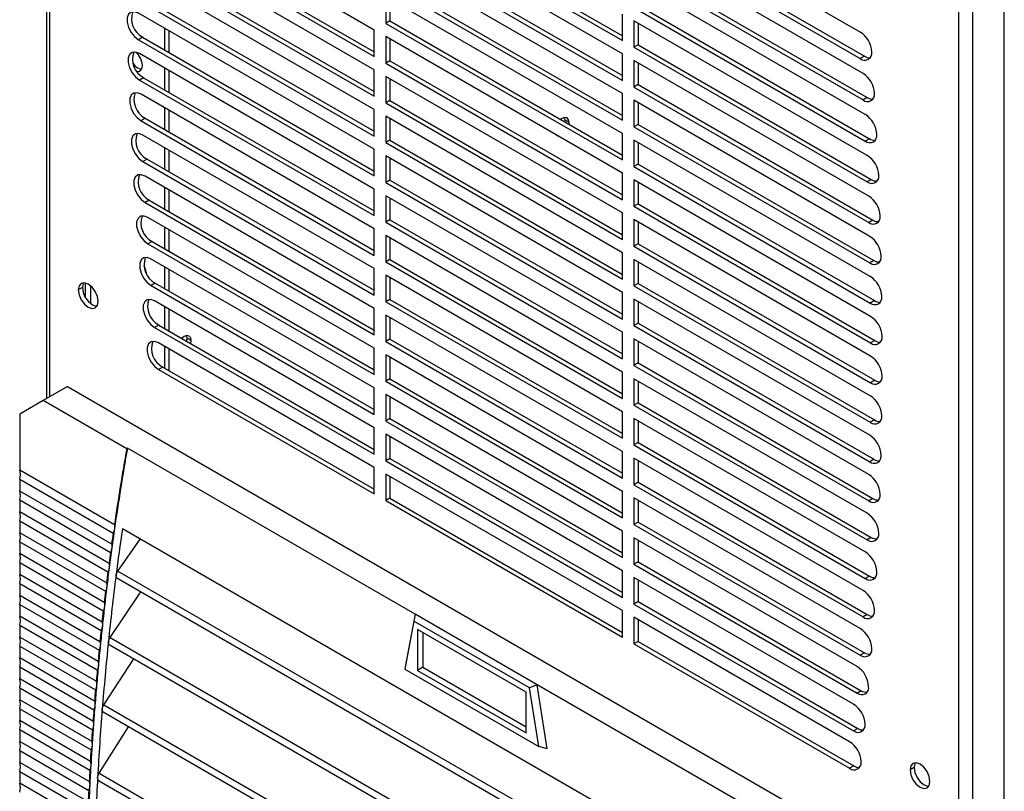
# Model space of a CAD drawing. Header units: millimetres. Extents: x 0 to 1676, y 0 to 1295.
# Tile 12 of 15: x 1345 to 1489, y 904 to 1017. Entities that reach past the tile are written whole.
import ezdxf

# ---------------------------------------------------------------- set-up
doc = ezdxf.new("R2010")
doc.units = ezdxf.units.MM
doc.header["$LTSCALE"] = 6

msp = doc.modelspace()

# ---------------------------------------------------------------- linework, layer by layer
for p, q in [((1348.45, 1119.19), (1348.45, 961.75)), ((1348.87, 1118.54), (1348.87, 961.99)), ((1488.89, 735.46), (1488.89, 1044.3)), ((1482.21, 732.83), (1482.21, 1041.57)), ((1484.26, 732.78), (1484.26, 1041.62)), ((1396.5, 1015.8), (1361.8, 1035.84)), ((1398.19, 1034.28), (1432.89, 1014.24)), ((1398.79, 1034.63), (1432.89, 1014.94)), ((1467.77, 1015.49), (1434.57, 1034.66)), ((1361.8, 1031.95), (1396.5, 1011.92)), ((1362.41, 1032.3), (1396.5, 1012.62)), ((1432.89, 1012.3), (1398.19, 1032.33)), ((1435.18, 1031.12), (1468.38, 1011.96)), ((1396.5, 1009.97), (1361.8, 1030)), ((1434.57, 1030.77), (1467.77, 1011.61)), ((1398.19, 1028.44), (1432.89, 1008.41)), ((1398.79, 1028.79), (1432.89, 1009.11)), ((1468.17, 1009.43), (1434.57, 1028.83)), ((1361.8, 1026.12), (1396.5, 1006.08)), ((1362.41, 1026.47), (1396.5, 1006.78)), ((1432.89, 1006.47), (1398.19, 1026.5)), ((1435.18, 1025.29), (1468.78, 1005.89)), ((1396.5, 1004.14), (1361.83, 1024.15)), ((1434.57, 1024.94), (1468.17, 1005.54)), ((1398.19, 1022.61), (1432.89, 1002.58)), ((1398.79, 1022.96), (1432.89, 1003.28)), ((1468.51, 1003.4), (1434.57, 1022.99)), ((1361.83, 1020.26), (1396.5, 1000.25)), ((1362.44, 1020.61), (1396.5, 1000.95)), ((1398.19, 1020.67), (1398.19, 1016.78)), ((1432.89, 1000.63), (1398.19, 1020.67)), ((1398.79, 1020.32), (1398.79, 1017.13)), ((1435.18, 1019.46), (1469.11, 999.86)), ((1396.5, 998.31), (1361.92, 1018.27)), ((1432.89, 1014.24), (1432.89, 1018.13)), ((1434.57, 1019.11), (1468.51, 999.51)), ((1398.79, 1017.13), (1398.19, 1016.78)), ((1398.19, 1016.78), (1432.89, 996.74)), ((1398.79, 1017.13), (1432.89, 997.44)), ((1468.78, 997.41), (1434.57, 1017.16)), ((1434.57, 1017.16), (1434.57, 1013.27)), ((1435.18, 1016.81), (1435.18, 1013.62)), ((1365.74, 1016.06), (1365.74, 1012.88)), ((1366.35, 1015.71), (1366.35, 1012.53)), ((1396.5, 1011.92), (1396.5, 1015.8)), ((1362.53, 1014.73), (1361.92, 1014.38)), ((1361.92, 1014.38), (1396.5, 994.42)), ((1362.53, 1014.73), (1396.5, 995.12)), ((1432.89, 994.8), (1398.19, 1014.83)), ((1398.19, 1014.83), (1398.19, 1010.94)), ((1398.79, 1014.48), (1398.79, 1011.29)), ((1435.18, 1013.62), (1434.57, 1013.27)), ((1435.18, 1013.62), (1469.39, 993.87)), ((1396.5, 992.47), (1362.08, 1012.35)), ((1432.89, 1008.41), (1432.89, 1012.3)), ((1434.57, 1013.27), (1468.78, 993.52)), ((1398.79, 1011.29), (1398.19, 1010.94)), ((1398.19, 1010.94), (1432.89, 990.91)), ((1398.79, 1011.29), (1432.89, 991.61)), ((1469, 991.45), (1434.57, 1011.33)), ((1434.57, 1011.33), (1434.57, 1007.44)), ((1435.18, 1010.98), (1435.18, 1007.79)), ((1468.38, 1011.96), (1467.77, 1011.61)), ((1365.74, 1010.23), (1365.74, 1007.04)), ((1366.35, 1009.88), (1366.35, 1006.69)), ((1396.5, 1006.08), (1396.5, 1009.97)), ((1362.68, 1008.81), (1362.08, 1008.46)), ((1362.08, 1008.46), (1396.5, 988.58)), ((1362.68, 1008.81), (1396.5, 989.28)), ((1432.89, 988.97), (1398.19, 1009)), ((1398.19, 1009), (1398.19, 1005.11)), ((1398.79, 1008.65), (1398.79, 1005.46)), ((1432.89, 1002.58), (1432.89, 1006.47)), ((1435.18, 1007.79), (1434.57, 1007.44)), ((1434.57, 1007.44), (1469, 987.57)), ((1435.18, 1007.79), (1469.6, 987.92)), ((1396.5, 986.64), (1362.29, 1006.39)), ((1398.79, 1005.46), (1398.19, 1005.11)), ((1398.19, 1005.11), (1432.89, 985.08)), ((1398.79, 1005.46), (1432.89, 985.78)), ((1469.15, 985.53), (1434.57, 1005.49)), ((1434.57, 1005.49), (1434.57, 1001.61)), ((1435.18, 1005.14), (1435.18, 1001.96)), ((1468.78, 1005.89), (1468.17, 1005.54)), ((1365.74, 1004.4), (1365.74, 1001.21)), ((1366.35, 1004.05), (1366.35, 1000.86)), ((1396.5, 1000.25), (1396.5, 1004.14)), ((1362.9, 1002.85), (1362.29, 1002.5)), ((1362.29, 1002.5), (1396.5, 982.75)), ((1362.9, 1002.85), (1396.5, 983.45)), ((1432.89, 983.13), (1398.19, 1003.17)), ((1398.19, 1003.17), (1398.19, 999.28)), ((1398.79, 1002.82), (1398.79, 999.63)), ((1424.48, 1002.57), (1424.41, 1002.97)), ((1424.45, 1002.31), (1424.48, 1002.57)), ((1425.08, 1002.22), (1424.48, 1002.57)), ((1425.06, 1001.96), (1425.08, 1002.22)), ((1432.89, 996.74), (1432.89, 1000.63)), ((1435.18, 1001.96), (1434.57, 1001.61)), ((1434.57, 1001.61), (1469.15, 981.64)), ((1435.18, 1001.96), (1469.76, 981.99)), ((1396.5, 980.81), (1362.57, 1000.4)), ((1398.79, 999.63), (1398.19, 999.28)), ((1398.19, 999.28), (1432.89, 979.25)), ((1398.79, 999.63), (1432.89, 979.94)), ((1469.24, 979.65), (1434.57, 999.66)), ((1434.57, 999.66), (1434.57, 995.77)), ((1435.18, 999.31), (1435.18, 996.12)), ((1469.11, 999.86), (1468.51, 999.51)), ((1365.74, 998.56), (1365.74, 995.38)), ((1366.35, 998.21), (1366.35, 995.03)), ((1396.5, 994.42), (1396.5, 998.31)), ((1363.17, 996.86), (1362.57, 996.51)), ((1362.57, 996.51), (1396.5, 976.92)), ((1363.17, 996.86), (1396.5, 977.62)), ((1432.89, 977.3), (1398.19, 997.33)), ((1398.19, 997.33), (1398.19, 993.44)), ((1398.79, 996.98), (1398.79, 993.79)), ((1435.18, 996.12), (1434.57, 995.77)), ((1434.57, 995.77), (1469.24, 975.76)), ((1435.18, 996.12), (1469.85, 976.11)), ((1396.5, 974.97), (1362.9, 994.37)), ((1398.79, 993.79), (1398.19, 993.44)), ((1398.19, 993.44), (1432.89, 973.41)), ((1398.79, 993.79), (1432.89, 974.11)), ((1432.89, 990.91), (1432.89, 994.8)), ((1434.57, 993.83), (1434.57, 989.94)), ((1469.27, 973.8), (1434.57, 993.83)), ((1435.18, 993.48), (1435.18, 990.29)), ((1469.39, 993.87), (1468.78, 993.52)), ((1365.74, 992.73), (1365.74, 989.54)), ((1366.35, 992.38), (1366.35, 989.19)), ((1396.5, 988.58), (1396.5, 992.47)), ((1363.51, 990.83), (1362.9, 990.48)), ((1363.51, 990.83), (1396.5, 971.78)), ((1432.89, 971.47), (1398.19, 991.5)), ((1398.19, 991.5), (1398.19, 987.61)), ((1398.79, 991.15), (1398.79, 987.96)), ((1362.9, 990.48), (1396.5, 971.08)), ((1435.18, 990.29), (1434.57, 989.94)), ((1434.57, 989.94), (1469.27, 969.91)), ((1435.18, 990.29), (1469.88, 970.26)), ((1396.5, 969.14), (1363.3, 988.31)), ((1398.79, 987.96), (1398.19, 987.61)), ((1398.79, 987.96), (1432.89, 968.28)), ((1432.89, 985.08), (1432.89, 988.97)), ((1434.57, 987.99), (1434.57, 984.11)), ((1469.27, 967.96), (1434.57, 987.99)), ((1435.18, 987.65), (1435.18, 984.46)), ((1469.6, 987.92), (1469, 987.57)), ((1365.74, 986.9), (1365.74, 983.71)), ((1366.35, 986.55), (1366.35, 983.36)), ((1396.5, 982.75), (1396.5, 986.64)), ((1398.19, 987.61), (1432.89, 967.58)), ((1363.91, 984.77), (1363.3, 984.42)), ((1363.91, 984.77), (1396.5, 965.95)), ((1432.89, 965.63), (1398.19, 985.67)), ((1398.19, 985.67), (1398.19, 981.78)), ((1398.79, 985.32), (1398.79, 982.13)), ((1363.3, 984.42), (1396.5, 965.25)), ((1435.18, 984.46), (1434.57, 984.11)), ((1434.57, 984.11), (1469.27, 964.07)), ((1435.18, 984.46), (1469.88, 964.42)), ((1396.5, 963.31), (1363.76, 982.21)), ((1398.79, 982.13), (1398.19, 981.78)), ((1398.79, 982.13), (1432.89, 962.45)), ((1432.89, 979.25), (1432.89, 983.13)), ((1434.57, 982.16), (1434.57, 978.27)), ((1469.24, 962.15), (1434.57, 982.16)), ((1469.76, 981.99), (1469.15, 981.64)), ((1365.74, 981.07), (1365.74, 977.88)), ((1366.35, 980.72), (1366.35, 977.53)), ((1396.5, 976.92), (1396.5, 980.81)), ((1398.19, 981.78), (1432.89, 961.75)), ((1435.18, 981.81), (1435.18, 978.62)), ((1432.89, 959.8), (1398.19, 979.83)), ((1398.19, 979.83), (1398.19, 975.95)), ((1398.79, 979.48), (1398.79, 976.29)), ((1353.7, 978.03), (1353.09, 977.68)), ((1354.11, 978.7), (1354.11, 976.62)), ((1354.95, 975.64), (1354.95, 978.23)), ((1364.37, 978.67), (1363.76, 978.32)), ((1363.76, 978.32), (1396.5, 959.42)), ((1364.37, 978.67), (1396.5, 960.12)), ((1435.18, 978.62), (1434.57, 978.27)), ((1434.57, 978.27), (1469.24, 958.26)), ((1435.18, 978.62), (1469.85, 958.61)), ((1398.79, 976.29), (1398.19, 975.95)), ((1398.79, 976.29), (1432.89, 956.61)), ((1432.89, 973.41), (1432.89, 977.3)), ((1434.57, 976.33), (1434.57, 972.44)), ((1469.15, 956.37), (1434.57, 976.33)), ((1469.85, 976.11), (1469.24, 975.76)), ((1396.5, 957.47), (1364.29, 976.07)), ((1365.74, 975.23), (1365.74, 972.04)), ((1366.35, 974.88), (1366.35, 971.69)), ((1396.5, 971.08), (1396.5, 974.97)), ((1398.19, 975.95), (1432.89, 955.91)), ((1435.18, 975.98), (1435.18, 972.79)), ((1432.89, 953.97), (1398.19, 974)), ((1398.19, 974), (1398.19, 970.11)), ((1398.79, 973.65), (1398.79, 970.46)), ((1364.89, 972.53), (1364.29, 972.18)), ((1364.29, 972.18), (1396.5, 953.58)), ((1364.89, 972.53), (1396.5, 954.28)), ((1435.18, 972.79), (1434.57, 972.44)), ((1434.57, 972.44), (1469.15, 952.48)), ((1435.18, 972.79), (1469.76, 952.83)), ((1369.05, 970.58), (1368.98, 970.97)), ((1369, 970.16), (1369.05, 970.58)), ((1369.66, 970.23), (1369.05, 970.58)), ((1398.79, 970.46), (1398.19, 970.11)), ((1398.79, 970.46), (1432.89, 950.78)), ((1432.89, 967.58), (1432.89, 971.47)), ((1434.57, 970.5), (1434.57, 966.61)), ((1469, 950.62), (1434.57, 970.5)), ((1396.5, 951.64), (1364.87, 969.9)), ((1365.74, 969.4), (1365.74, 966.21)), ((1366.35, 969.05), (1366.35, 965.86)), ((1369.6, 969.81), (1369.66, 970.23)), ((1396.5, 965.25), (1396.5, 969.14)), ((1398.19, 970.11), (1432.89, 950.08)), ((1435.18, 970.15), (1435.18, 966.96)), ((1469.88, 970.26), (1469.27, 969.91)), ((1432.89, 948.13), (1398.19, 968.17)), ((1398.19, 968.17), (1398.19, 964.28)), ((1398.79, 967.82), (1398.79, 964.63)), ((1365.48, 966.36), (1364.87, 966.01)), ((1364.87, 966.01), (1396.5, 947.75)), ((1365.48, 966.36), (1396.5, 948.45)), ((1435.18, 966.96), (1434.57, 966.61)), ((1434.57, 966.61), (1469, 946.73)), ((1435.18, 966.96), (1469.6, 947.08)), ((1398.79, 964.63), (1398.19, 964.28)), ((1398.79, 964.63), (1432.89, 944.95)), ((1432.89, 961.75), (1432.89, 965.63)), ((1434.57, 964.66), (1434.57, 960.77)), ((1468.78, 944.91), (1434.57, 964.66)), ((1351.5, 963.51), (1347.95, 961.46)), ((1351.5, 963.51), (1478.25, 890.34)), ((1396.5, 959.42), (1396.5, 963.31)), ((1398.19, 964.28), (1432.89, 944.25)), ((1435.18, 964.31), (1435.18, 961.12)), ((1469.88, 964.42), (1469.27, 964.07)), ((1432.89, 942.3), (1398.19, 962.33)), ((1398.19, 962.33), (1398.19, 958.45)), ((1398.79, 961.98), (1398.79, 958.8)), ((1347.95, 961.46), (1344.5, 959.47)), ((1360.19, 954.39), (1347.95, 961.46)), ((1435.18, 961.12), (1434.57, 960.77)), ((1434.57, 960.77), (1468.78, 941.02)), ((1435.18, 961.12), (1469.39, 941.37)), ((1344.5, 959.47), (1344.5, 951.25)), ((1398.79, 958.8), (1398.19, 958.45)), ((1398.79, 958.8), (1432.89, 939.11)), ((1432.89, 955.91), (1432.89, 959.8)), ((1434.57, 958.83), (1434.57, 954.94)), ((1468.51, 939.24), (1434.57, 958.83)), ((1396.5, 953.58), (1396.5, 957.47)), ((1398.19, 958.45), (1432.89, 938.41)), ((1435.18, 958.48), (1435.18, 955.29)), ((1469.85, 958.61), (1469.24, 958.26)), ((1432.89, 936.47), (1398.19, 956.5)), ((1398.19, 956.5), (1398.19, 952.61)), ((1398.79, 956.15), (1398.79, 952.96)), ((1360.19, 954.39), (1360.3, 954.45)), ((1402.48, 930.1), (1360.3, 954.45)), ((1435.18, 955.29), (1434.57, 954.94)), ((1434.57, 954.94), (1468.51, 935.35)), ((1435.18, 955.29), (1469.11, 935.7)), ((1432.89, 950.08), (1432.89, 953.97)), ((1434.57, 953), (1434.57, 949.11)), ((1468.17, 933.6), (1434.57, 953)), ((1396.5, 947.75), (1396.5, 951.64)), ((1398.79, 952.96), (1398.19, 952.61)), ((1398.19, 952.61), (1432.89, 932.58)), ((1398.79, 952.96), (1432.89, 933.28)), ((1435.18, 952.65), (1435.18, 949.46)), ((1469.76, 952.83), (1469.15, 952.48)), ((1358.39, 943.23), (1344.5, 951.25)), ((1432.89, 930.64), (1398.19, 950.67)), ((1398.19, 950.67), (1398.19, 946.78)), ((1398.79, 950.32), (1398.79, 947.13)), ((1344.5, 949.93), (1358.21, 942.01)), ((1344.5, 949.93), (1344.5, 948.18)), ((1435.18, 949.46), (1434.57, 949.11)), ((1434.57, 949.11), (1468.17, 929.71)), ((1435.18, 949.46), (1468.78, 930.06)), ((1357.99, 940.4), (1344.5, 948.18)), ((1432.89, 944.25), (1432.89, 948.13)), ((1344.5, 946.87), (1357.82, 939.18)), ((1344.5, 946.87), (1344.5, 945.12)), ((1398.79, 947.13), (1398.19, 946.78)), ((1398.19, 946.78), (1432.89, 926.75)), ((1398.79, 947.13), (1432.89, 927.45)), ((1434.57, 947.16), (1434.57, 943.27)), ((1467.77, 928), (1434.57, 947.16)), ((1435.18, 946.81), (1435.18, 943.62)), ((1469.6, 947.08), (1469, 946.73)), ((1357.61, 937.56), (1344.5, 945.12)), ((1344.5, 943.8), (1357.45, 936.33)), ((1344.5, 943.8), (1344.5, 942.06)), ((1435.18, 943.62), (1434.57, 943.27)), ((1434.57, 943.27), (1467.77, 924.11)), ((1435.18, 943.62), (1468.38, 924.46)), ((1357.24, 934.7), (1344.5, 942.06)), ((1463.29, 882.74), (1359.56, 942.63)), ((1432.89, 938.41), (1432.89, 942.3)), ((1344.5, 940.74), (1357.09, 933.47)), ((1344.5, 940.74), (1344.5, 939)), ((1358.89, 936.43), (1362.15, 941.13)), ((1434.57, 941.33), (1434.57, 937.44)), ((1467.31, 922.43), (1434.57, 941.33)), ((1435.18, 940.98), (1435.18, 937.79)), ((1469.39, 941.37), (1468.78, 941.02)), ((1356.9, 931.84), (1344.5, 939)), ((1344.5, 937.68), (1356.76, 930.6)), ((1344.5, 937.68), (1344.5, 935.94)), ((1435.18, 937.79), (1434.57, 937.44)), ((1434.57, 937.44), (1467.31, 918.54)), ((1435.18, 937.79), (1467.92, 918.89)), ((1356.58, 928.96), (1344.5, 935.94)), ((1358.89, 936.43), (1464.13, 875.68)), ((1432.89, 932.58), (1432.89, 936.47)), ((1469.11, 935.7), (1468.51, 935.35)), ((1344.5, 934.62), (1356.44, 927.72)), ((1344.5, 934.62), (1344.5, 932.87)), ((1358.73, 935.44), (1464.26, 874.52)), ((1434.57, 935.5), (1434.57, 931.61)), ((1466.79, 916.9), (1434.57, 935.5)), ((1435.18, 935.15), (1435.18, 931.96)), ((1356.27, 926.08), (1344.5, 932.87)), ((1357.75, 926.68), (1362.27, 933.4)), ((1344.5, 931.56), (1356.15, 924.83)), ((1344.5, 931.56), (1344.5, 929.81)), ((1435.18, 931.96), (1434.57, 931.61)), ((1434.57, 931.61), (1466.79, 913.01)), ((1435.18, 931.96), (1467.39, 913.36)), ((1402.48, 930.1), (1401.01, 922.37)), ((1402.48, 930.1), (1402.32, 929.09)), ((1420.38, 919.77), (1402.48, 930.1)), ((1432.89, 926.75), (1432.89, 930.64)), ((1468.78, 930.06), (1468.17, 929.71)), ((1355.99, 923.18), (1344.5, 929.81)), ((1344.5, 928.49), (1355.87, 921.93)), ((1344.5, 928.49), (1344.5, 926.75)), ((1402.32, 929.09), (1400.98, 922.03)), ((1419.26, 919.31), (1402.32, 929.09)), ((1434.57, 929.66), (1434.57, 925.77)), ((1466.2, 911.4), (1434.57, 929.66)), ((1435.18, 929.31), (1435.18, 926.12)), ((1418.75, 918.69), (1402.84, 927.87)), ((1402.84, 927.87), (1402.84, 921.87)), ((1403.63, 927.41), (1403.63, 922.33)), ((1355.73, 920.27), (1344.5, 926.75)), ((1357.62, 925.67), (1465.38, 863.46)), ((1357.75, 926.68), (1465.28, 864.6)), ((1435.18, 926.12), (1434.57, 925.77)), ((1434.57, 925.77), (1466.2, 907.51)), ((1435.18, 926.12), (1466.81, 907.86)), ((1344.5, 925.43), (1355.62, 919.01)), ((1344.5, 925.43), (1344.5, 923.69)), ((1468.38, 924.46), (1467.77, 924.11)), ((1355.48, 917.35), (1344.5, 923.69)), ((1356.84, 916.8), (1361.26, 923.57)), ((1344.5, 922.37), (1355.38, 916.09)), ((1344.5, 922.37), (1344.5, 920.63)), ((1401.01, 922.37), (1400.98, 922.03)), ((1400.98, 922.03), (1420.61, 910.69)), ((1403.63, 922.33), (1402.84, 921.87)), ((1402.84, 921.87), (1418.75, 912.69)), ((1403.63, 922.33), (1418.75, 913.6)), ((1355.25, 914.42), (1344.5, 920.63)), ((1420.38, 919.77), (1419.26, 919.31)), ((1462.56, 895.42), (1420.38, 919.77)), ((1421.85, 910.35), (1420.38, 919.77)), ((1344.5, 919.31), (1355.16, 913.15)), ((1344.5, 919.31), (1344.5, 917.56)), ((1418.75, 912.69), (1418.75, 918.69)), ((1420.61, 910.69), (1419.26, 919.31)), ((1467.92, 918.89), (1467.31, 918.54)), ((1355.05, 911.48), (1344.5, 917.56)), ((1344.5, 916.25), (1354.97, 910.2)), ((1344.5, 916.25), (1344.5, 914.5)), ((1356.73, 915.77), (1466.28, 852.53)), ((1356.84, 916.8), (1466.2, 853.66)), ((1354.86, 908.52), (1344.5, 914.5)), ((1344.5, 913.18), (1354.79, 907.24)), ((1344.5, 913.18), (1344.5, 911.44)), ((1356.15, 906.78), (1360.47, 913.61)), ((1467.39, 913.36), (1466.79, 913.01)), ((1354.69, 905.56), (1344.5, 911.44)), ((1344.5, 910.12), (1354.63, 904.27)), ((1344.5, 910.12), (1344.5, 908.38)), ((1421.85, 910.35), (1420.61, 910.69)), ((1354.55, 902.58), (1344.5, 908.38)), ((1344.5, 907.06), (1354.49, 901.29)), ((1344.5, 907.06), (1344.5, 905.32)), ((1356.15, 906.78), (1466.89, 842.85)), ((1466.81, 907.86), (1466.2, 907.51)), ((1475.67, 907.62), (1475.07, 907.27)), ((1356.07, 905.74), (1466.95, 841.74)), ((1354.42, 899.59), (1344.5, 905.32))]:
    msp.add_line(p, q)
at = {"flags": 128}
for points in [[(1361.92, 1018.27), (1361.35, 1018.48), (1360.84, 1018.44), (1360.47, 1018.14), (1360.27, 1017.62), (1360.27, 1016.94), (1360.47, 1016.19), (1360.84, 1015.46), (1361.35, 1014.83), (1361.92, 1014.38)], [(1362.08, 1012.35), (1361.5, 1012.56), (1361, 1012.52), (1360.62, 1012.22), (1360.42, 1011.7), (1360.42, 1011.02), (1360.62, 1010.27), (1361, 1009.54), (1361.5, 1008.91), (1362.08, 1008.46)], [(1361.73, 1009.7), (1362.12, 1009.78), (1362.4, 1010.09), (1362.49, 1010.59)], [(1362.29, 1006.39), (1361.72, 1006.6), (1361.21, 1006.56), (1360.83, 1006.26), (1360.63, 1005.74), (1360.63, 1005.06), (1360.83, 1004.31), (1361.21, 1003.58), (1361.72, 1002.95), (1362.29, 1002.5)], [(1425.08, 1002.22), (1425, 1002.64), (1424.77, 1002.9), (1424.43, 1002.97), (1424.03, 1002.83), (1423.82, 1002.68)], [(1362.57, 1000.4), (1361.99, 1000.61), (1361.49, 1000.57), (1361.11, 1000.27), (1360.91, 999.75), (1360.91, 999.07), (1361.11, 998.32), (1361.49, 997.59), (1361.99, 996.96), (1362.57, 996.51)], [(1423.2, 1000.39), (1423.29, 1000.33), (1423.39, 1000.28)], [(1362.9, 994.37), (1362.33, 994.58), (1361.82, 994.54), (1361.45, 994.24), (1361.25, 993.72), (1361.25, 993.04), (1361.45, 992.29), (1361.82, 991.56), (1362.33, 990.93), (1362.9, 990.48)], [(1363.3, 988.31), (1362.73, 988.52), (1362.22, 988.48), (1361.85, 988.17), (1361.65, 987.66), (1361.65, 986.98), (1361.85, 986.23), (1362.22, 985.5), (1362.73, 984.87), (1363.3, 984.42)], [(1363.76, 982.21), (1363.19, 982.42), (1362.68, 982.38), (1362.31, 982.08), (1362.11, 981.56), (1362.11, 980.88), (1362.31, 980.13), (1362.68, 979.4), (1363.19, 978.77), (1363.76, 978.32)], [(1362.72, 981.2), (1362.87, 980.85), (1363.08, 980.11)], [(1356.01, 976), (1355.9, 976.71), (1355.58, 977.43), (1355.11, 978.07), (1354.55, 978.52), (1353.99, 978.72), (1353.52, 978.63), (1353.2, 978.26), (1353.09, 977.68)], [(1353.09, 977.68), (1353.2, 976.97), (1353.52, 976.24), (1353.99, 975.61), (1354.55, 975.16), (1355.11, 974.96), (1355.58, 975.05), (1355.9, 975.42), (1356.01, 976)], [(1353.87, 978.72), (1353.81, 978.61), (1353.7, 978.03)], [(1353.7, 978.03), (1353.81, 977.32), (1354.12, 976.59), (1354.6, 975.96), (1355.16, 975.5), (1355.71, 975.31), (1355.84, 975.31)], [(1364.29, 976.07), (1363.71, 976.29), (1363.2, 976.24), (1362.83, 975.94), (1362.63, 975.42), (1362.63, 974.75), (1362.83, 974), (1363.2, 973.26), (1363.71, 972.63), (1364.29, 972.18)], [(1369.66, 970.23), (1369.58, 970.64), (1369.35, 970.91), (1369.01, 970.97), (1368.6, 970.83), (1368.28, 970.58)], [(1364.87, 969.9), (1364.3, 970.12), (1363.79, 970.07), (1363.41, 969.77), (1363.21, 969.25), (1363.21, 968.58), (1363.41, 967.83), (1363.79, 967.09), (1364.3, 966.46), (1364.87, 966.01)], [(1477.98, 905.58), (1477.87, 906.29), (1477.56, 907.02), (1477.08, 907.66), (1476.53, 908.11), (1475.97, 908.3), (1475.49, 908.21), (1475.18, 907.85), (1475.07, 907.27)], [(1475.84, 908.31), (1475.78, 908.2), (1475.67, 907.62)], [(1475.07, 907.27), (1475.18, 906.56), (1475.49, 905.83), (1475.97, 905.19), (1476.53, 904.74), (1477.08, 904.55), (1477.56, 904.64), (1477.87, 905), (1477.98, 905.58)], [(1475.67, 907.62), (1475.78, 906.91), (1476.1, 906.18), (1476.57, 905.54), (1477.13, 905.09), (1477.69, 904.9), (1477.81, 904.89)]]:
    msp.add_lwpolyline(points, dxfattribs=at)
for centre, radius, start, end in [((1363.97, 1017.45), 3.07, 160.0989, 242.1562), ((1465.8, 1012.41), 3.66, 2.6055, 57.3945), ((1364.12, 1011.52), 3.07, 160.0989, 242.1562), ((1359.7, 1010.45), 2.8, 2.9927, 48.9116), ((1468.43, 1012.41), 1.04, 230.7967, 9.214), ((1362.63, 1011.77), 1.74, 211.3164, 261.5351), ((1469.15, 1013.16), 1.43, 237.2966, 273), ((1466.2, 1006.35), 3.66, 2.6055, 57.3945), ((1364.33, 1005.57), 3.07, 160.0989, 242.1562), ((1468.83, 1006.35), 1.04, 230.7967, 9.214), ((1469.55, 1007.1), 1.43, 237.2966, 273), ((1466.54, 1000.32), 3.66, 2.6055, 57.3945), ((1364.61, 999.58), 3.07, 160.0989, 242.1562), ((1469.17, 1000.32), 1.04, 230.7967, 9.214), ((1469.89, 1001.07), 1.43, 237.2966, 273), ((1466.81, 994.33), 3.66, 2.6055, 57.3945), ((1364.95, 993.55), 3.07, 160.0989, 242.1562), ((1469.44, 994.33), 1.04, 230.7967, 9.214), ((1470.16, 995.08), 1.43, 237.2966, 273), ((1467.03, 988.37), 3.66, 2.6055, 57.3945), ((1365.35, 987.48), 3.07, 160.0989, 242.1562), ((1469.66, 988.37), 1.04, 230.7967, 9.214), ((1470.38, 989.12), 1.43, 237.2966, 273), ((1467.18, 982.45), 3.66, 2.6055, 57.3945), ((1365.81, 981.39), 3.07, 160.0989, 242.1562), ((1469.81, 982.45), 1.04, 230.7967, 9.214), ((1470.53, 983.2), 1.43, 237.2966, 273), ((1467.27, 976.56), 3.66, 2.6055, 57.3945), ((1366.33, 975.25), 3.07, 160.0989, 242.1562), ((1469.9, 976.56), 1.04, 230.7967, 9.214), ((1470.62, 977.31), 1.43, 237.2966, 273), ((1467.3, 970.71), 3.66, 2.6055, 57.3945), ((1469.93, 970.71), 1.04, 230.7967, 9.214), ((1366.91, 969.08), 3.07, 160.0989, 242.1562), ((1470.65, 971.46), 1.43, 237.2966, 273), ((1467.3, 964.88), 3.66, 2.6055, 57.3945), ((1469.93, 964.88), 1.04, 230.7967, 9.214), ((1470.65, 965.63), 1.43, 237.2966, 273), ((1467.27, 959.06), 3.66, 2.6055, 57.3945), ((1469.9, 959.06), 1.04, 230.7967, 9.214), ((1470.62, 959.81), 1.43, 237.2966, 273), ((1467.18, 953.28), 3.66, 2.6055, 57.3945), ((1727.58, 889.49), 372.99, 169.9701, 171.8014), ((1726.99, 889.51), 372.49, 169.9693, 171.7084), ((1469.81, 953.28), 1.04, 230.7967, 9.214), ((1470.53, 954.03), 1.43, 237.2966, 273), ((1342.52, 950.59), 2.09, 341.577, 18.423), ((1467.03, 947.54), 3.66, 2.6055, 57.3945), ((1342.52, 947.53), 2.09, 341.577, 18.423), ((1469.66, 947.54), 1.04, 230.7967, 9.214), ((1470.38, 948.29), 1.43, 237.2966, 273), ((1342.52, 944.46), 2.09, 341.577, 18.423), ((1466.81, 941.83), 3.66, 2.6055, 57.3945), ((1342.52, 941.4), 2.09, 341.577, 18.423), ((1739.55, 887.64), 385.2, 171.8856, 172.1277), ((1739.66, 887.7), 385.2, 171.7939, 172.2193), ((1741.67, 886.77), 386.17, 171.684, 172.7039), ((1469.44, 941.83), 1.04, 230.7967, 9.214), ((1470.16, 942.58), 1.43, 237.2966, 273), ((1342.52, 938.34), 2.09, 341.577, 18.423), ((1744.26, 887), 389.95, 172.3102, 172.5501), ((1744.37, 887.06), 389.95, 172.2193, 172.6409), ((1466.54, 936.16), 3.66, 2.6055, 57.3945), ((1342.52, 935.28), 2.09, 341.577, 18.423), ((1749.01, 886.38), 394.74, 172.7309, 172.9686), ((1749.12, 886.44), 394.74, 172.6408, 173.0585), ((1755.48, 885.02), 400.09, 172.7063, 174.1133), ((1469.17, 936.16), 1.04, 230.7967, 9.214), ((1469.89, 936.9), 1.43, 237.2966, 273), ((1342.52, 932.22), 2.09, 341.577, 18.423), ((1753.8, 885.8), 399.56, 173.1477, 173.3833), ((1753.9, 885.86), 399.56, 173.0585, 173.4725), ((1466.2, 930.52), 3.66, 2.6055, 57.3945), ((1758.62, 885.25), 404.42, 173.5608, 173.7943), ((1758.73, 885.31), 404.41, 173.4724, 173.8827), ((1468.83, 930.52), 1.04, 230.7967, 9.214), ((1469.55, 931.27), 1.43, 237.2966, 273), ((1342.52, 929.15), 2.09, 341.577, 18.423), ((1763.48, 884.73), 409.3, 173.9703, 174.2017), ((1763.59, 884.79), 409.3, 173.8827, 174.2893), ((1465.8, 924.91), 3.66, 2.6055, 57.3945), ((1342.52, 926.09), 2.09, 341.577, 18.423), ((1772.07, 883.31), 416.76, 174.1131, 175.4786), ((1768.38, 884.24), 414.22, 174.3761, 174.6056), ((1768.48, 884.3), 414.22, 174.2893, 174.6924), ((1468.43, 924.91), 1.04, 230.7967, 9.214), ((1469.15, 925.66), 1.43, 237.2966, 273), ((1342.52, 923.03), 2.09, 341.577, 18.423), ((1773.31, 883.78), 419.17, 174.7784, 175.0059), ((1773.41, 883.84), 419.17, 174.6923, 175.0919), ((1465.34, 919.35), 3.66, 2.6055, 57.3945), ((1342.52, 919.97), 2.09, 341.577, 18.423), ((1778.27, 883.35), 424.16, 175.1773, 175.4028), ((1778.38, 883.41), 424.16, 175.0919, 175.4881), ((1467.97, 919.35), 1.04, 230.7967, 9.214), ((1468.69, 920.1), 1.43, 237.2966, 273), ((1342.52, 916.9), 2.09, 341.577, 18.423), ((1464.82, 913.82), 3.66, 2.6055, 57.3945), ((1783.27, 882.96), 429.17, 175.5728, 175.7964), ((1783.37, 883.02), 429.17, 175.4881, 175.881), ((1789.05, 881.97), 433.8, 175.4784, 176.805), ((1342.52, 913.84), 2.09, 341.577, 18.423), ((1788.29, 882.6), 434.21, 175.9649, 176.1866), ((1788.4, 882.66), 434.21, 175.881, 176.2705), ((1467.45, 913.82), 1.04, 230.7967, 9.214), ((1468.17, 914.56), 1.43, 237.2966, 273), ((1342.52, 910.78), 2.09, 341.577, 18.423), ((1464.23, 908.32), 3.66, 2.6055, 57.3945), ((1793.35, 882.27), 439.28, 176.3538, 176.5737), ((1793.46, 882.33), 439.27, 176.2705, 176.6569), ((1342.52, 907.72), 2.09, 341.577, 18.423), ((1466.86, 908.32), 1.04, 230.7967, 9.214), ((1798.44, 881.97), 444.37, 176.7394, 176.9576), ((1798.54, 882.03), 444.37, 176.6569, 177.0401), ((1467.58, 909.07), 1.43, 237.2966, 273), ((1806.38, 881), 451.15, 176.8048, 178.0951), ((1342.52, 904.66), 2.09, 341.577, 18.423), ((1803.55, 881.71), 449.49, 177.122, 177.3384), ((1803.66, 881.77), 449.49, 177.0401, 177.4203)]:
    msp.add_arc(centre, radius, start, end)
for points, knots in [([(1358.39, 943.23), (1358.39, 943.21), (1358.4, 943.17), (1358.41, 943.11), (1358.42, 943.04), (1358.43, 942.95), (1358.43, 942.84), (1358.41, 942.73), (1358.41, 942.68)], [0, 0, 0, 0, 0.124663, 0.249145, 0.373703, 0.498593, 0.749192, 1, 1, 1, 1]), ([(1358.41, 942.68), (1358.4, 942.66), (1358.4, 942.6), (1358.38, 942.52), (1358.36, 942.44), (1358.33, 942.33), (1358.28, 942.19), (1358.24, 942.07), (1358.21, 942.01)], [0, 0, 0, 0, 0.124697, 0.249167, 0.373666, 0.498448, 0.749211, 1, 1, 1, 1]), ([(1357.99, 940.4), (1357.99, 940.38), (1358, 940.34), (1358.01, 940.28), (1358.02, 940.21), (1358.03, 940.12), (1358.03, 940), (1358.02, 939.9), (1358.01, 939.85)], [0, 0, 0, 0, 0.125334, 0.250481, 0.375703, 0.501259, 0.750525, 1, 1, 1, 1]), ([(1358.01, 939.85), (1358.01, 939.82), (1358, 939.77), (1357.98, 939.69), (1357.96, 939.61), (1357.93, 939.49), (1357.89, 939.35), (1357.84, 939.23), (1357.82, 939.18)], [0, 0, 0, 0, 0.1252291, 0.2502294, 0.37526, 0.50058, 0.7502684, 1, 1, 1, 1]), ([(1357.61, 937.56), (1357.61, 937.54), (1357.62, 937.5), (1357.63, 937.44), (1357.64, 937.37), (1357.65, 937.28), (1357.65, 937.16), (1357.64, 937.06), (1357.63, 937)], [0, 0, 0, 0, 0.125338, 0.250487, 0.375706, 0.501258, 0.750526, 1, 1, 1, 1]), ([(1357.63, 937), (1357.63, 936.98), (1357.62, 936.93), (1357.61, 936.84), (1357.59, 936.76), (1357.56, 936.65), (1357.51, 936.51), (1357.47, 936.39), (1357.45, 936.33)], [0, 0, 0, 0, 0.125224, 0.250221, 0.375249, 0.500568, 0.750256, 1, 1, 1, 1]), ([(1358.76, 935.43), (1358.74, 935.45), (1358.67, 935.49), (1358.62, 935.62), (1358.63, 935.75), (1358.63, 935.82)], [0, 0, 0, 0, 0.252665, 0.626188, 1, 1, 1, 1]), ([(1358.63, 935.82), (1358.63, 935.84), (1358.64, 935.87), (1358.65, 935.93), (1358.67, 935.99), (1358.69, 936.05), (1358.72, 936.12), (1358.75, 936.2), (1358.79, 936.28), (1358.84, 936.36), (1358.87, 936.41), (1358.89, 936.43)], [0, 0, 0, 0, 0.100621, 0.200331, 0.299741, 0.399464, 0.50011, 0.624485, 0.750017, 0.875393, 1, 1, 1, 1]), ([(1357.24, 934.7), (1357.25, 934.68), (1357.26, 934.64), (1357.27, 934.58), (1357.28, 934.52), (1357.29, 934.42), (1357.29, 934.3), (1357.28, 934.2), (1357.27, 934.15)], [0, 0, 0, 0, 0.125343, 0.250492, 0.375709, 0.501257, 0.750527, 1, 1, 1, 1]), ([(1357.27, 934.15), (1357.27, 934.12), (1357.26, 934.07), (1357.25, 933.99), (1357.23, 933.91), (1357.2, 933.79), (1357.16, 933.65), (1357.12, 933.53), (1357.09, 933.47)], [0, 0, 0, 0, 0.12522, 0.250213, 0.375238, 0.500557, 0.750244, 1, 1, 1, 1]), ([(1356.9, 931.84), (1356.91, 931.82), (1356.92, 931.78), (1356.93, 931.72), (1356.94, 931.65), (1356.95, 931.56), (1356.95, 931.44), (1356.94, 931.33), (1356.94, 931.28)], [0, 0, 0, 0, 0.1253464, 0.2504963, 0.3757122, 0.5012561, 0.7505279, 1, 1, 1, 1]), ([(1356.94, 931.28), (1356.93, 931.26), (1356.93, 931.2), (1356.91, 931.12), (1356.89, 931.04), (1356.87, 930.92), (1356.82, 930.78), (1356.78, 930.66), (1356.76, 930.6)], [0, 0, 0, 0, 0.125216, 0.250205, 0.375228, 0.500546, 0.750233, 1, 1, 1, 1]), ([(1356.58, 928.96), (1356.58, 928.94), (1356.59, 928.9), (1356.61, 928.84), (1356.62, 928.77), (1356.63, 928.68), (1356.63, 928.56), (1356.62, 928.46), (1356.62, 928.41)], [0, 0, 0, 0, 0.12535, 0.250501, 0.375715, 0.501255, 0.750529, 1, 1, 1, 1]), ([(1356.62, 928.41), (1356.61, 928.38), (1356.61, 928.33), (1356.59, 928.24), (1356.58, 928.16), (1356.55, 928.05), (1356.51, 927.9), (1356.47, 927.78), (1356.44, 927.72)], [0, 0, 0, 0, 0.125212, 0.250198, 0.375219, 0.500536, 0.750222, 1, 1, 1, 1]), ([(1356.27, 926.08), (1356.28, 926.06), (1356.29, 926.02), (1356.31, 925.95), (1356.32, 925.89), (1356.33, 925.79), (1356.33, 925.67), (1356.32, 925.57), (1356.32, 925.52)], [0, 0, 0, 0, 0.125353, 0.250505, 0.375718, 0.501254, 0.75053, 1, 1, 1, 1]), ([(1357.5, 926.06), (1357.5, 926.08), (1357.51, 926.11), (1357.52, 926.17), (1357.54, 926.23), (1357.56, 926.3), (1357.59, 926.39), (1357.65, 926.52), (1357.72, 926.63), (1357.75, 926.68)], [0, 0, 0, 0, 0.1002, 0.199698, 0.299105, 0.399033, 0.500083, 0.749471, 1, 1, 1, 1]), ([(1357.65, 925.67), (1357.62, 925.68), (1357.55, 925.72), (1357.5, 925.85), (1357.5, 925.99), (1357.5, 926.06)], [0, 0, 0, 0, 0.252405, 0.625888, 1, 1, 1, 1]), ([(1356.32, 925.52), (1356.31, 925.49), (1356.31, 925.44), (1356.3, 925.35), (1356.28, 925.27), (1356.25, 925.15), (1356.21, 925.01), (1356.17, 924.89), (1356.15, 924.83)], [0, 0, 0, 0, 0.125208, 0.250191, 0.37521, 0.500526, 0.750212, 1, 1, 1, 1]), ([(1355.99, 923.18), (1356, 923.16), (1356.01, 923.12), (1356.02, 923.05), (1356.03, 922.99), (1356.04, 922.89), (1356.05, 922.77), (1356.04, 922.67), (1356.04, 922.62)], [0, 0, 0, 0, 0.125357, 0.250509, 0.37572, 0.501253, 0.75053, 1, 1, 1, 1]), ([(1356.04, 922.62), (1356.03, 922.59), (1356.03, 922.53), (1356.02, 922.45), (1356, 922.37), (1355.98, 922.25), (1355.94, 922.11), (1355.89, 921.99), (1355.87, 921.93)], [0, 0, 0, 0, 0.125204, 0.250184, 0.375201, 0.500517, 0.750203, 1, 1, 1, 1]), ([(1355.73, 920.27), (1355.73, 920.25), (1355.74, 920.21), (1355.76, 920.14), (1355.77, 920.08), (1355.78, 919.98), (1355.79, 919.86), (1355.78, 919.76), (1355.78, 919.7)], [0, 0, 0, 0, 0.125359, 0.250512, 0.375722, 0.501253, 0.750531, 1, 1, 1, 1]), ([(1355.78, 919.7), (1355.77, 919.68), (1355.77, 919.62), (1355.76, 919.54), (1355.74, 919.45), (1355.72, 919.34), (1355.68, 919.19), (1355.64, 919.07), (1355.62, 919.01)], [0, 0, 0, 0, 0.125201, 0.250178, 0.375193, 0.500509, 0.750194, 1, 1, 1, 1]), ([(1355.48, 917.35), (1355.49, 917.33), (1355.5, 917.29), (1355.51, 917.22), (1355.53, 917.16), (1355.54, 917.06), (1355.55, 916.94), (1355.54, 916.83), (1355.54, 916.78)], [0, 0, 0, 0, 0.125362, 0.250516, 0.375724, 0.501252, 0.750532, 1, 1, 1, 1]), ([(1355.54, 916.78), (1355.53, 916.75), (1355.53, 916.7), (1355.52, 916.62), (1355.5, 916.53), (1355.48, 916.42), (1355.44, 916.27), (1355.4, 916.15), (1355.38, 916.09)], [0, 0, 0, 0, 0.125198, 0.250173, 0.375186, 0.500501, 0.750186, 1, 1, 1, 1]), ([(1356.6, 916.17), (1356.6, 916.19), (1356.61, 916.22), (1356.62, 916.28), (1356.63, 916.35), (1356.65, 916.41), (1356.68, 916.51), (1356.74, 916.64), (1356.8, 916.74), (1356.84, 916.8)], [0, 0, 0, 0, 0.100193, 0.199687, 0.299093, 0.39903, 0.500101, 0.749423, 1, 1, 1, 1]), ([(1356.76, 915.77), (1356.73, 915.78), (1356.66, 915.82), (1356.6, 915.96), (1356.6, 916.1), (1356.6, 916.17)], [0, 0, 0, 0, 0.251675, 0.6256, 1, 1, 1, 1]), ([(1355.25, 914.42), (1355.26, 914.4), (1355.27, 914.36), (1355.29, 914.29), (1355.3, 914.22), (1355.31, 914.13), (1355.32, 914.01), (1355.32, 913.9), (1355.31, 913.85)], [0, 0, 0, 0, 0.125365, 0.250518, 0.375726, 0.501251, 0.750532, 1, 1, 1, 1]), ([(1355.31, 913.85), (1355.31, 913.82), (1355.31, 913.76), (1355.3, 913.68), (1355.28, 913.6), (1355.26, 913.48), (1355.22, 913.33), (1355.18, 913.21), (1355.16, 913.15)], [0, 0, 0, 0, 0.125195, 0.250167, 0.375179, 0.500494, 0.750179, 1, 1, 1, 1]), ([(1355.05, 911.48), (1355.06, 911.45), (1355.07, 911.41), (1355.09, 911.35), (1355.1, 911.28), (1355.11, 911.18), (1355.12, 911.06), (1355.12, 910.95), (1355.11, 910.9)], [0, 0, 0, 0, 0.125367, 0.250521, 0.375728, 0.50125, 0.750532, 1, 1, 1, 1]), ([(1355.11, 910.9), (1355.11, 910.87), (1355.11, 910.82), (1355.1, 910.73), (1355.08, 910.65), (1355.06, 910.53), (1355.02, 910.39), (1354.99, 910.26), (1354.97, 910.2)], [0, 0, 0, 0, 0.125192, 0.250162, 0.375173, 0.500487, 0.750172, 1, 1, 1, 1]), ([(1354.86, 908.52), (1354.87, 908.5), (1354.88, 908.46), (1354.9, 908.39), (1354.91, 908.32), (1354.93, 908.23), (1354.94, 908.1), (1354.93, 908), (1354.93, 907.94)], [0, 0, 0, 0, 0.1253688, 0.2505235, 0.375729, 0.5012497, 0.7505328, 1, 1, 1, 1]), ([(1354.93, 907.94), (1354.93, 907.92), (1354.92, 907.86), (1354.91, 907.78), (1354.9, 907.69), (1354.88, 907.58), (1354.84, 907.43), (1354.81, 907.31), (1354.79, 907.24)], [0, 0, 0, 0, 0.12519, 0.250158, 0.375167, 0.500481, 0.750165, 1, 1, 1, 1]), ([(1355.93, 906.15), (1355.93, 906.16), (1355.93, 906.2), (1355.94, 906.27), (1355.95, 906.33), (1355.97, 906.39), (1356, 906.49), (1356.06, 906.62), (1356.12, 906.73), (1356.15, 906.78)], [0, 0, 0, 0, 0.100188, 0.199677, 0.299084, 0.399026, 0.500113, 0.749386, 1, 1, 1, 1]), ([(1354.69, 905.56), (1354.7, 905.53), (1354.72, 905.49), (1354.73, 905.43), (1354.75, 905.36), (1354.76, 905.26), (1354.77, 905.14), (1354.77, 905.03), (1354.77, 904.98)], [0, 0, 0, 0, 0.125371, 0.250526, 0.37573, 0.501249, 0.750533, 1, 1, 1, 1]), ([(1356.1, 905.74), (1356.07, 905.76), (1355.99, 905.8), (1355.93, 905.94), (1355.93, 906.08), (1355.93, 906.15)], [0, 0, 0, 0, 0.251127, 0.625385, 1, 1, 1, 1]), ([(1354.77, 904.98), (1354.76, 904.95), (1354.76, 904.89), (1354.75, 904.81), (1354.74, 904.72), (1354.72, 904.61), (1354.68, 904.46), (1354.65, 904.34), (1354.63, 904.27)], [0, 0, 0, 0, 0.125188, 0.250154, 0.375162, 0.500476, 0.75016, 1, 1, 1, 1])]:
    msp.add_open_spline(points, degree=3, knots=knots)

doc.saveas('drawing.dxf')
